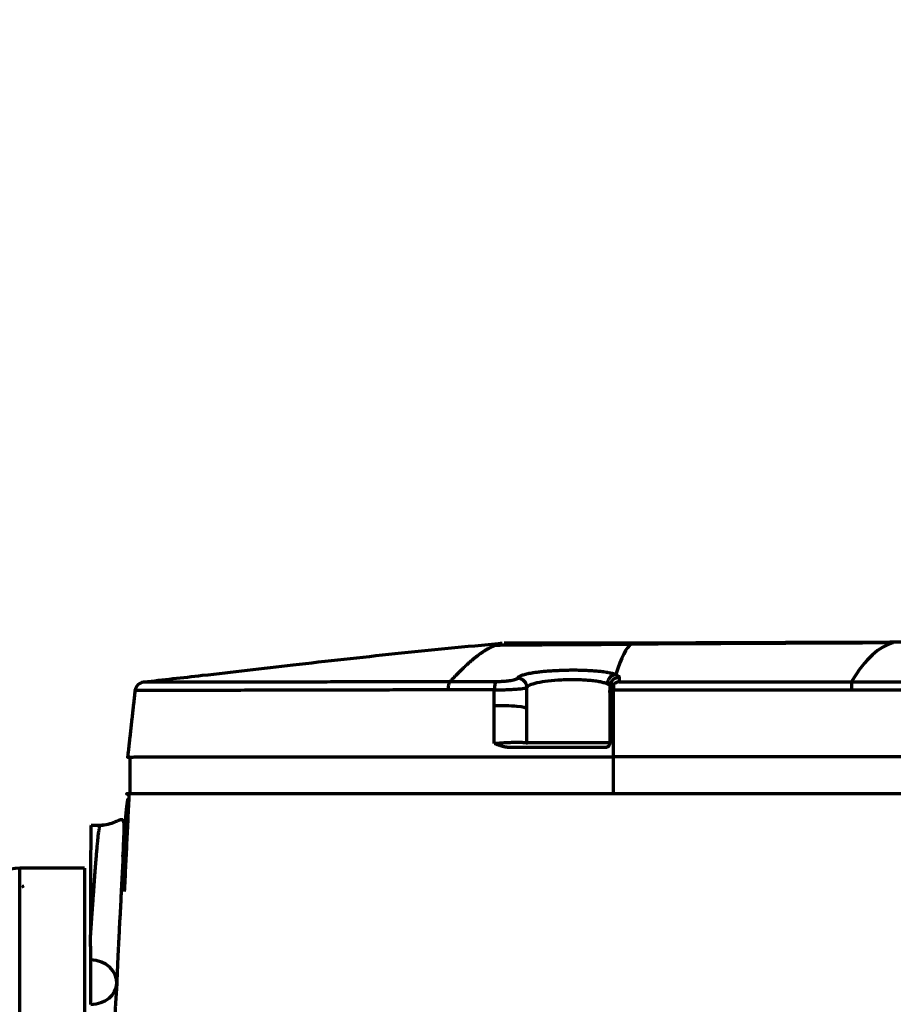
# Model space of a CAD drawing. Header units: millimetres. Extents: x -170 to 6906, y -2212 to 4257.
# Tile 204 of 256: x 5623 to 5717, y -1180 to -1073. Entities that reach past the tile are written whole.
import ezdxf

# ---------------------------------------------------------------- set-up
doc = ezdxf.new("R2010")
doc.units = ezdxf.units.MM
doc.layers.add('1', color=7, linetype='Continuous', true_color=0xffffff)
doc.styles.add('PC_TEXTSTYLE', font='ISOCP.SHX', dxfattribs={"width": 0.707, "bigfont": 'GBCBIG.SHX'})
doc.dimstyles.new('GB_DIMSTYLE', dxfattribs={"dimtxt": 50, "dimasz": 40, "dimexe": 1, "dimexo": 0, "dimgap": 1.5, "dimtad": 1, "dimdec": 1, "dimdsep": 46, "dimtxsty": 'PC_TEXTSTYLE', "dimcen": 0, "dimclrd": 256, "dimclrt": 3, "dimadec": 1, "dimazin": 2, "dimtp": 0.1, "dimtm": 0.1, "dimtfac": 0.71, "dimtdec": 1, "dimtmove": 0, "dimatfit": 3, "dimfxl": 1, "dimtfill": 1, "dimarcsym": 0})

# ---------------------------------------------------------------- blocks, each defined once
blk = doc.blocks.new('*D39')
at = {"lineweight": -2, "transparency": 16777216}
blk.add_line((6407.95, -916.53), (6754.06, -807.3), dxfattribs=at)
at = {"lineweight": 18, "transparency": 16777216}
blk.add_solid([(6752.06, -800.94), (6756.07, -813.65), (6792.21, -795.26)], dxfattribs=at)
at = {"layer": 'Defpoints', "color": 0, "lineweight": 18, "transparency": 16777216}
for p in [(6792.21, -795.26), (5378.62, -1241.39)]:
    blk.add_point(p, dxfattribs=at)
at = {"color": 3, "lineweight": 18, "transparency": 16777216, "insert": (6472.89, -868.24), "char_height": 50, "attachment_point": 5, "rotation": 17.5157, "style": 'PC_TEXTSTYLE', "bg_fill": 3, "box_fill_scale": 1.1, "bg_fill_color": 256, "bg_fill_true_color": 13158600, "bg_fill_transparency": 0}
blk.add_mtext('R1482.3', dxfattribs=at)

msp = doc.modelspace()

# ---------------------------------------------------------------- linework, layer by layer
at = {"lineweight": 18}
msp.add_arc((5189.35, -1242.01), 933.3, 4.89719, 78.16779, dxfattribs=at)
at = {"layer": '1', "color": 0, "linetype": 'Continuous', "lineweight": 70}
for p, q in [((5636.04, -1144.66), (5636, -1144.66)), ((5635.16, -1145.54), (5635.12, -1145.54)), ((5686.52, -1145.76), (5686.51, -1151.22)), ((5686.92, -1152.72), (5686.93, -1145.47)), ((5725.82, -1152.72), (5686.92, -1152.72)), ((5686.92, -1156.72), (5686.92, -1152.72)), ((5686.92, -1156.72), (5686.9, -1156.72)), ((5631.68, -1160.15), (5630.36, -1160.15)), ((5629.64, -1164.78), (5622.64, -1164.78)), ((5629.64, -1164.78), (5629.64, -1166.74)), ((5623.05, -1166.74), (5623.05, -1166.74)), ((5629.64, -1166.74), (5629.64, -1318.78))]:
    msp.add_line(p, q, dxfattribs=at)
msp.add_arc((5623.05, -1174.78), 10, 92.3464, 136.4239, dxfattribs=at)
for centre, major_axis, ratio, start_param, end_param in [((5636.15, -1145.65), (-0.009, -1), 0.99955, 3.259409, 4.610871), ((5674.19, -1145.59), (0, -1), 0.182049, 3.30249, 4.601105), ((5687.54, -1145.12), (0.999, -0.041), 0.987931, 1.613979, 3.141907), ((5686.94, -1145.58), (0, 1), 0.006464, 0.797048, 1.459517), ((5712.69, -1145.58), (0, 1), 0.00647, 0.173553, 1.459517), ((5674.54, -1147.54), (-3, 0), 0.112752, 3.148131, 4.893911), ((5630.36, -1168.15), (0, -8), 0.006497, 3.141663, 5.221351), ((5630.32, -1177.14), (0, 3), 0.006497, 3.788126, 5.668078), ((5630.16, -1177.14), (3, -0.06), 0.817212, 6.247009, 7.813186), ((5630.16, -1177.14), (-2.99, 0.23), 0.795857, 1.689864, 3.176026)]:
    msp.add_ellipse(centre, major_axis=major_axis, ratio=ratio, start_param=start_param, end_param=end_param, dxfattribs=at)
for points, degree, knots in [([(5674.78, -1140.46), (5670.93, -1140.81), (5663.39, -1141.55), (5652.56, -1142.76), (5643.41, -1143.83), (5638.16, -1144.42), (5636.08, -1144.65)], 3, [0, 0, 0, 0, 0.293093, 0.57547, 0.829811, 1, 1, 1, 1]), ([(5669.22, -1144.6), (5669.23, -1144.59), (5669.26, -1144.56), (5669.3, -1144.51), (5669.34, -1144.47), (5669.38, -1144.42), (5669.42, -1144.38), (5669.46, -1144.34), (5669.5, -1144.29), (5669.54, -1144.25), (5669.58, -1144.21), (5669.62, -1144.17), (5669.66, -1144.12), (5669.7, -1144.08), (5669.74, -1144.04), (5669.78, -1144), (5669.82, -1143.96), (5669.86, -1143.92), (5669.9, -1143.88), (5669.94, -1143.83), (5669.98, -1143.79), (5670.02, -1143.75), (5670.06, -1143.71), (5670.1, -1143.67), (5670.14, -1143.64), (5670.17, -1143.6), (5670.21, -1143.56), (5670.25, -1143.52), (5670.29, -1143.48), (5670.33, -1143.44), (5670.37, -1143.4), (5670.4, -1143.37), (5670.44, -1143.33), (5670.48, -1143.29), (5670.52, -1143.25), (5670.56, -1143.22), (5670.59, -1143.18), (5670.63, -1143.15), (5670.67, -1143.11), (5670.71, -1143.07), (5670.74, -1143.04), (5670.78, -1143), (5670.82, -1142.97), (5670.85, -1142.93), (5670.89, -1142.9), (5670.93, -1142.86), (5670.97, -1142.83), (5671, -1142.8), (5671.04, -1142.76), (5671.07, -1142.73), (5671.11, -1142.7), (5671.15, -1142.66), (5671.18, -1142.63), (5671.22, -1142.6), (5671.26, -1142.57), (5671.29, -1142.53), (5671.33, -1142.5), (5671.36, -1142.47), (5671.4, -1142.44), (5671.43, -1142.41), (5671.47, -1142.38), (5671.5, -1142.35), (5671.54, -1142.32), (5671.57, -1142.29), (5671.61, -1142.26), (5671.64, -1142.23), (5671.68, -1142.2), (5671.71, -1142.17), (5671.75, -1142.14), (5671.78, -1142.11), (5671.82, -1142.08), (5671.85, -1142.06), (5671.89, -1142.03), (5671.92, -1142), (5671.95, -1141.97), (5671.99, -1141.95), (5672.02, -1141.92), (5672.05, -1141.89), (5672.09, -1141.87), (5672.12, -1141.84), (5672.16, -1141.81), (5672.19, -1141.79), (5672.22, -1141.76), (5672.25, -1141.74), (5672.29, -1141.71), (5672.32, -1141.69), (5672.35, -1141.66), (5672.39, -1141.64), (5672.42, -1141.62), (5672.45, -1141.59), (5672.48, -1141.57), (5672.52, -1141.54), (5672.55, -1141.52), (5672.58, -1141.5), (5672.61, -1141.48), (5672.64, -1141.45), (5672.68, -1141.43), (5672.71, -1141.41), (5672.74, -1141.39), (5672.77, -1141.37), (5672.8, -1141.35), (5672.83, -1141.33), (5672.86, -1141.3), (5672.9, -1141.28), (5672.93, -1141.26), (5672.96, -1141.24), (5672.99, -1141.22), (5673.02, -1141.2), (5673.05, -1141.19), (5673.08, -1141.17), (5673.11, -1141.15), (5673.14, -1141.13), (5673.17, -1141.11), (5673.2, -1141.09), (5673.23, -1141.08), (5673.26, -1141.06), (5673.29, -1141.04), (5673.32, -1141.02), (5673.35, -1141.01), (5673.38, -1140.99), (5673.41, -1140.97), (5673.44, -1140.96), (5673.47, -1140.94), (5673.5, -1140.93), (5673.53, -1140.91), (5673.56, -1140.9), (5673.58, -1140.88), (5673.61, -1140.87), (5673.64, -1140.85), (5673.67, -1140.84), (5673.7, -1140.82), (5673.73, -1140.81), (5673.76, -1140.8), (5673.78, -1140.78), (5673.81, -1140.77), (5673.84, -1140.76), (5673.87, -1140.74), (5673.9, -1140.73), (5673.92, -1140.72), (5673.95, -1140.71), (5673.98, -1140.7), (5674.01, -1140.69), (5674.03, -1140.67), (5674.06, -1140.66), (5674.09, -1140.65), (5674.12, -1140.64), (5674.14, -1140.63), (5674.16, -1140.63), (5674.17, -1140.62)], 3, [0, 0, 0, 0, 0.006752, 0.013505, 0.020259, 0.027014, 0.033771, 0.040528, 0.047286, 0.054046, 0.060807, 0.067568, 0.074331, 0.081095, 0.08786, 0.094626, 0.101394, 0.108162, 0.114932, 0.121702, 0.128474, 0.135247, 0.142022, 0.148797, 0.155574, 0.162351, 0.16913, 0.17591, 0.182692, 0.189474, 0.196258, 0.203043, 0.209829, 0.216616, 0.223405, 0.230195, 0.236986, 0.243778, 0.250572, 0.257367, 0.264163, 0.27096, 0.277759, 0.284559, 0.29136, 0.298163, 0.304967, 0.311772, 0.318579, 0.325386, 0.332196, 0.339006, 0.345818, 0.352631, 0.359446, 0.366262, 0.373079, 0.379898, 0.386718, 0.393539, 0.400362, 0.407186, 0.414012, 0.420839, 0.427668, 0.434498, 0.441329, 0.448162, 0.454996, 0.461832, 0.468669, 0.475507, 0.482348, 0.489189, 0.496032, 0.502877, 0.509723, 0.51657, 0.523419, 0.53027, 0.537122, 0.543976, 0.550831, 0.557687, 0.564546, 0.571406, 0.578267, 0.58513, 0.591994, 0.59886, 0.605728, 0.612597, 0.619468, 0.62634, 0.633215, 0.64009, 0.646967, 0.653846, 0.660727, 0.667609, 0.674493, 0.681378, 0.688266, 0.695154, 0.702045, 0.708937, 0.715831, 0.722726, 0.729624, 0.736522, 0.743423, 0.750325, 0.757229, 0.764135, 0.771043, 0.777952, 0.784863, 0.791776, 0.79869, 0.805606, 0.812524, 0.819444, 0.826366, 0.833289, 0.840214, 0.847141, 0.85407, 0.861001, 0.867933, 0.874867, 0.881803, 0.888741, 0.895681, 0.902622, 0.909565, 0.916511, 0.923458, 0.930407, 0.937357, 0.94431, 0.951265, 0.958221, 0.96518, 0.97214, 0.979102, 0.986066, 0.993032, 1, 1, 1, 1]), ([(5674.17, -1140.62), (5674.26, -1140.62), (5674.44, -1140.62), (5674.81, -1140.62), (5675.36, -1140.61), (5676.1, -1140.61), (5677.11, -1140.6), (5678.4, -1140.59), (5679.59, -1140.58), (5681.25, -1140.57), (5683.45, -1140.56), (5685.29, -1140.55), (5686.76, -1140.54), (5688.14, -1140.53), (5688.88, -1140.53)], 5, [0, 0, 0, 0, 0, 0, 0.031251, 0.062501, 0.125001, 0.187501, 0.250001, 0.375, 0.5, 0.531377, 0.75, 1, 1, 1, 1, 1, 1]), ([(5717.21, -1140.39), (5714.55, -1140.4), (5709.06, -1140.42), (5703.31, -1140.45), (5697.46, -1140.48), (5691.71, -1140.51), (5688.88, -1140.53)], 5, [0, 0, 0, 0, 0, 0, 0.5, 1, 1, 1, 1, 1, 1]), ([(5791.92, -1140.25), (5783.44, -1140.25), (5766.71, -1140.26), (5741.66, -1140.28), (5725.14, -1140.31), (5716.88, -1140.33)], 3, [0, 0, 0, 0, 0.340099, 0.670039, 1, 1, 1, 1]), ([(5687.18, -1143.83), (5687.17, -1143.83), (5687.17, -1143.82), (5687.15, -1143.82), (5687.13, -1143.81), (5687.11, -1143.8), (5687.08, -1143.8), (5687.05, -1143.79), (5687.02, -1143.77), (5686.98, -1143.76), (5686.93, -1143.75), (5686.88, -1143.74), (5686.83, -1143.72), (5686.77, -1143.71), (5686.67, -1143.68), (5686.54, -1143.66), (5686.38, -1143.62), (5686.21, -1143.6), (5686.06, -1143.57), (5685.91, -1143.55), (5685.75, -1143.53), (5685.52, -1143.5), (5685.19, -1143.47), (5684.78, -1143.44), (5684.29, -1143.41), (5683.8, -1143.38), (5683.35, -1143.37), (5682.97, -1143.36), (5682.59, -1143.36), (5682.21, -1143.36), (5681.77, -1143.37), (5681.43, -1143.38), (5681.16, -1143.39), (5680.94, -1143.4), (5680.67, -1143.41), (5680.38, -1143.43), (5680.07, -1143.44), (5679.78, -1143.47), (5679.49, -1143.49), (5679.21, -1143.52), (5678.93, -1143.55), (5678.67, -1143.58), (5678.42, -1143.61), (5678.19, -1143.65), (5677.96, -1143.69), (5677.75, -1143.72), (5677.56, -1143.76), (5677.4, -1143.8), (5677.27, -1143.84), (5677.15, -1143.87), (5677.04, -1143.9), (5676.95, -1143.94), (5676.87, -1143.97), (5676.8, -1144), (5676.74, -1144.03), (5676.7, -1144.05), (5676.66, -1144.08), (5676.62, -1144.1), (5676.6, -1144.12), (5676.58, -1144.15), (5676.56, -1144.16), (5676.55, -1144.18), (5676.54, -1144.2), (5676.53, -1144.21), (5676.53, -1144.22), (5676.53, -1144.23), (5676.52, -1144.23)], 3, [0, 0, 0, 0, 0.002266, 0.005075, 0.008426, 0.01232, 0.016757, 0.021736, 0.027255, 0.033312, 0.039906, 0.047032, 0.054684, 0.062857, 0.071554, 0.090663, 0.108911, 0.126335, 0.142893, 0.153642, 0.169159, 0.189382, 0.21431, 0.250448, 0.285979, 0.323114, 0.354426, 0.380112, 0.399937, 0.428538, 0.457044, 0.485654, 0.496852, 0.51126, 0.528767, 0.552559, 0.571601, 0.592939, 0.61438, 0.635938, 0.657375, 0.678712, 0.700021, 0.721374, 0.742842, 0.764402, 0.785826, 0.803915, 0.821224, 0.837791, 0.853645, 0.868806, 0.883254, 0.896874, 0.909676, 0.921684, 0.932914, 0.943379, 0.953088, 0.962045, 0.970252, 0.97771, 0.984417, 0.99037, 0.995565, 1, 1, 1, 1]), ([(5687.18, -1143.83), (5687.12, -1143.83), (5687.07, -1143.84), (5686.96, -1143.87), (5686.9, -1143.89), (5686.79, -1143.94), (5686.73, -1143.97), (5686.63, -1144.05), (5686.58, -1144.09), (5686.49, -1144.19), (5686.45, -1144.24), (5686.38, -1144.35), (5686.35, -1144.41), (5686.3, -1144.52), (5686.28, -1144.58), (5686.26, -1144.7), (5686.25, -1144.76), (5686.25, -1144.82)], 3, [0, 0, 0, 0, 0.125, 0.125, 0.25, 0.25, 0.375, 0.375, 0.5, 0.5, 0.625, 0.625, 0.75, 0.75, 0.875, 0.875, 1, 1, 1, 1]), ([(5669.22, -1144.6), (5667.01, -1144.61), (5664.85, -1144.61), (5661.63, -1144.62), (5660.53, -1144.62), (5658.38, -1144.62), (5657.33, -1144.62), (5655.27, -1144.63), (5654.26, -1144.63), (5652.32, -1144.63), (5651.37, -1144.63), (5648.65, -1144.64), (5646.98, -1144.64), (5645.06, -1144.65), (5644.68, -1144.65), (5643.96, -1144.65), (5643.61, -1144.65), (5642.59, -1144.65), (5641.96, -1144.65), (5640.21, -1144.66), (5639.23, -1144.66), (5638.24, -1144.66), (5638.06, -1144.66), (5637.71, -1144.66), (5637.55, -1144.66), (5637.12, -1144.66), (5636.87, -1144.66), (5636.3, -1144.66), (5636.12, -1144.66), (5636.04, -1144.66)], 3, [0, 0, 0, 0, 0.119751, 0.119751, 0.182626, 0.182626, 0.245501, 0.245501, 0.308376, 0.308376, 0.371251, 0.371251, 0.497001, 0.497001, 0.528438, 0.528438, 0.559876, 0.559876, 0.622751, 0.622751, 0.7485, 0.7485, 0.779938, 0.779938, 0.811375, 0.811375, 0.87425, 0.87425, 1, 1, 1, 1]), ([(5676.52, -1144.23), (5676.52, -1144.26), (5676.5, -1144.28), (5676.43, -1144.32), (5676.38, -1144.35), (5676.25, -1144.39), (5676.18, -1144.41), (5676, -1144.45), (5675.9, -1144.47), (5675.68, -1144.5), (5675.56, -1144.52), (5675.3, -1144.55), (5675.16, -1144.56), (5674.88, -1144.58), (5674.74, -1144.59), (5674.45, -1144.6), (5674.3, -1144.6), (5674.16, -1144.6)], 3, [0, 0, 0, 0, 0.125, 0.125, 0.25, 0.25, 0.375, 0.375, 0.5, 0.5, 0.625, 0.625, 0.75, 0.75, 0.875, 0.875, 1, 1, 1, 1]), ([(5677.55, -1145.22), (5677.57, -1145.12), (5677.68, -1145.03), (5678.06, -1144.85), (5678.32, -1144.76), (5679.01, -1144.61), (5679.4, -1144.55), (5680.31, -1144.44), (5680.79, -1144.4), (5681.56, -1144.37), (5681.82, -1144.36), (5682.07, -1144.36)], 3, [0, 0, 0, 0, 0.222263, 0.222263, 0.444525, 0.444525, 0.666788, 0.666788, 0.88905, 0.88905, 1, 1, 1, 1]), ([(5682.07, -1144.36), (5682.07, -1144.36), (5682.07, -1144.36), (5682.33, -1144.35), (5682.59, -1144.35), (5683.1, -1144.36), (5683.35, -1144.37), (5683.83, -1144.39), (5684.06, -1144.41), (5684.51, -1144.45), (5684.72, -1144.47), (5685.12, -1144.52), (5685.3, -1144.55), (5685.63, -1144.62), (5685.78, -1144.66), (5686.04, -1144.73), (5686.16, -1144.78), (5686.25, -1144.82)], 3, [0, 0, 0, 0, 0.000233, 0.000233, 0.143057, 0.143057, 0.285881, 0.285881, 0.428705, 0.428705, 0.571529, 0.571529, 0.714352, 0.714352, 0.857176, 0.857176, 1, 1, 1, 1]), ([(5686.56, -1145.47), (5686.57, -1145.41), (5686.6, -1145.35), (5686.63, -1145.27), (5686.65, -1145.24), (5686.68, -1145.19), (5686.69, -1145.16), (5686.73, -1145.11), (5686.74, -1145.09), (5686.78, -1145.04), (5686.8, -1145.02), (5686.85, -1144.96), (5686.89, -1144.92), (5686.93, -1144.89)], 3, [0, 0, 0, 0, 0.25, 0.25, 0.375, 0.375, 0.5, 0.5, 0.625, 0.625, 0.75, 0.75, 1, 1, 1, 1]), ([(5687.52, -1144.6), (5687.52, -1144.6), (5687.51, -1144.6), (5687.49, -1144.6), (5687.48, -1144.61), (5687.46, -1144.61), (5687.44, -1144.61), (5687.42, -1144.62), (5687.4, -1144.62), (5687.39, -1144.63), (5687.37, -1144.64), (5687.35, -1144.64), (5687.33, -1144.65), (5687.31, -1144.66), (5687.28, -1144.67), (5687.26, -1144.67), (5687.24, -1144.68), (5687.22, -1144.7), (5687.19, -1144.71), (5687.16, -1144.72), (5687.13, -1144.74), (5687.1, -1144.76), (5687.08, -1144.77), (5687.05, -1144.79), (5687.03, -1144.81), (5687, -1144.83), (5686.98, -1144.85), (5686.95, -1144.87), (5686.94, -1144.88), (5686.93, -1144.89)], 3, [0, 0, 0, 0, 0.025649, 0.052039, 0.079173, 0.107056, 0.135691, 0.165081, 0.195229, 0.226138, 0.257812, 0.290252, 0.32346, 0.357439, 0.392189, 0.427713, 0.46401, 0.50108, 0.550295, 0.598771, 0.646498, 0.693463, 0.739654, 0.785062, 0.829675, 0.873484, 0.91648, 0.958655, 1, 1, 1, 1]), ([(5669, -1145.48), (5668.23, -1145.48), (5667.4, -1145.48), (5665.65, -1145.49), (5664.72, -1145.49), (5662.8, -1145.49), (5661.8, -1145.5), (5659.74, -1145.5), (5658.68, -1145.5), (5656.52, -1145.51), (5655.43, -1145.51), (5653.22, -1145.51), (5652.12, -1145.52), (5650.47, -1145.52), (5649.37, -1145.52), (5648.29, -1145.52), (5647.23, -1145.52), (5646.7, -1145.53), (5645.92, -1145.53), (5645.54, -1145.53), (5645.09, -1145.53), (5644.87, -1145.53), (5644.76, -1145.53), (5644.71, -1145.53), (5644.68, -1145.53), (5644.66, -1145.53), (5644.66, -1145.53), (5644.65, -1145.53), (5644.65, -1145.53), (5644.65, -1145.53), (5644.65, -1145.53), (5644.65, -1145.53), (5643.74, -1145.53), (5642.91, -1145.53), (5641.4, -1145.54), (5640.72, -1145.54), (5639.5, -1145.54), (5638.95, -1145.54), (5638.23, -1145.54), (5638.01, -1145.54), (5637.59, -1145.54), (5637.4, -1145.54), (5636.85, -1145.55), (5636.55, -1145.55), (5636.04, -1145.55), (5635.84, -1145.55), (5635.6, -1145.55), (5635.53, -1145.55), (5635.41, -1145.55), (5635.32, -1145.55), (5635.21, -1145.54), (5635.17, -1145.54), (5635.16, -1145.54)], 3, [0, 0, 0, 0, 0.0625, 0.0625, 0.125, 0.125, 0.1875, 0.1875, 0.25, 0.25, 0.3125, 0.3125, 0.375, 0.375, 0.40625, 0.4375, 0.4375, 0.46875, 0.46875, 0.484375, 0.492188, 0.496094, 0.498047, 0.499023, 0.499512, 0.499756, 0.499878, 0.499939, 0.499969, 0.499985, 0.499985, 0.5, 0.5, 0.5625, 0.5625, 0.625, 0.625, 0.6875, 0.6875, 0.71875, 0.71875, 0.75, 0.75, 0.8125, 0.8125, 0.875, 0.875, 0.90625, 0.90625, 0.9375, 0.96875, 1, 1, 1, 1]), ([(5674.01, -1145.48), (5674.22, -1145.48), (5674.44, -1145.47), (5674.87, -1145.46), (5675.09, -1145.46), (5675.51, -1145.44), (5675.71, -1145.43), (5676.1, -1145.41), (5676.28, -1145.4), (5676.61, -1145.38), (5676.76, -1145.36), (5677.03, -1145.34), (5677.14, -1145.32), (5677.33, -1145.29), (5677.4, -1145.28), (5677.51, -1145.25), (5677.54, -1145.24), (5677.55, -1145.22)], 3, [0, 0, 0, 0, 0.125, 0.125, 0.25, 0.25, 0.375, 0.375, 0.5, 0.5, 0.625, 0.625, 0.75, 0.75, 0.875, 0.875, 1, 1, 1, 1]), ([(5674, -1151.28), (5674.1, -1151.27), (5674.19, -1151.26), (5674.39, -1151.24), (5674.5, -1151.23), (5674.7, -1151.21), (5674.81, -1151.21), (5675.02, -1151.19), (5675.13, -1151.19), (5675.34, -1151.17), (5675.45, -1151.17), (5675.67, -1151.16), (5675.77, -1151.16), (5675.98, -1151.15), (5676.08, -1151.15), (5676.27, -1151.15), (5676.37, -1151.15), (5676.55, -1151.15), (5676.63, -1151.15), (5676.79, -1151.15), (5676.87, -1151.15), (5677, -1151.15), (5677.07, -1151.16), (5677.18, -1151.16), (5677.23, -1151.16), (5677.32, -1151.17), (5677.36, -1151.17), (5677.43, -1151.18), (5677.46, -1151.18), (5677.5, -1151.19), (5677.51, -1151.19), (5677.54, -1151.2), (5677.54, -1151.2), (5677.54, -1151.2)], 3, [0, 0, 0, 0, 0.0625, 0.0625, 0.125, 0.125, 0.1875, 0.1875, 0.25, 0.25, 0.3125, 0.3125, 0.375, 0.375, 0.4375, 0.4375, 0.5, 0.5, 0.5625, 0.5625, 0.625, 0.625, 0.6875, 0.6875, 0.75, 0.75, 0.8125, 0.8125, 0.875, 0.875, 0.9375, 0.9375, 1, 1, 1, 1]), ([(5675.72, -1151.72), (5675.71, -1151.72), (5675.69, -1151.72), (5675.67, -1151.72), (5675.65, -1151.72), (5675.63, -1151.72), (5675.6, -1151.72), (5675.58, -1151.72), (5675.56, -1151.72), (5675.53, -1151.72), (5675.51, -1151.71), (5675.49, -1151.71), (5675.46, -1151.71), (5675.44, -1151.71), (5675.42, -1151.7), (5675.39, -1151.7), (5675.37, -1151.7), (5675.34, -1151.69), (5675.32, -1151.69), (5675.29, -1151.68), (5675.27, -1151.68), (5675.24, -1151.68), (5675.22, -1151.67), (5675.19, -1151.67), (5675.16, -1151.66), (5675.14, -1151.66), (5675.11, -1151.65), (5675.09, -1151.64), (5675.06, -1151.64), (5675.03, -1151.63), (5675, -1151.62), (5674.98, -1151.62), (5674.95, -1151.61), (5674.92, -1151.6), (5674.9, -1151.6), (5674.87, -1151.59), (5674.82, -1151.57), (5674.75, -1151.55), (5674.66, -1151.53), (5674.57, -1151.49), (5674.47, -1151.46), (5674.36, -1151.42), (5674.25, -1151.37), (5674.13, -1151.33), (5674.05, -1151.29), (5674, -1151.28)], 3, [0, 0, 0, 0, 0.012375, 0.024851, 0.037428, 0.050108, 0.062891, 0.07578, 0.088774, 0.101876, 0.115086, 0.128405, 0.141834, 0.155374, 0.169027, 0.182792, 0.196671, 0.210665, 0.224775, 0.239001, 0.253345, 0.267806, 0.282386, 0.297086, 0.311906, 0.326846, 0.341909, 0.357093, 0.372401, 0.387831, 0.403386, 0.419066, 0.434871, 0.450802, 0.466859, 0.483043, 0.499354, 0.54825, 0.601054, 0.65777, 0.7184, 0.782942, 0.851393, 0.923748, 1, 1, 1, 1]), ([(5682.07, -1151.23), (5682.06, -1151.23), (5682.04, -1151.23), (5682, -1151.23), (5681.97, -1151.23), (5681.93, -1151.23), (5681.9, -1151.23), (5681.86, -1151.23), (5681.83, -1151.23), (5681.8, -1151.23), (5681.76, -1151.23), (5681.73, -1151.23), (5681.69, -1151.23), (5681.66, -1151.23), (5681.62, -1151.23), (5681.59, -1151.23), (5681.55, -1151.23), (5681.52, -1151.23), (5681.49, -1151.23), (5681.45, -1151.23), (5681.42, -1151.23), (5681.38, -1151.23), (5681.35, -1151.23), (5681.32, -1151.23), (5681.28, -1151.23), (5681.25, -1151.23), (5681.21, -1151.23), (5681.18, -1151.23), (5681.15, -1151.23), (5681.11, -1151.23), (5681.08, -1151.23), (5681.04, -1151.23), (5681.01, -1151.23), (5680.98, -1151.23), (5680.94, -1151.23), (5680.91, -1151.23), (5680.88, -1151.23), (5680.84, -1151.23), (5680.81, -1151.23), (5680.78, -1151.23), (5680.74, -1151.23), (5680.71, -1151.23), (5680.68, -1151.23), (5680.65, -1151.23), (5680.61, -1151.23), (5680.58, -1151.23), (5680.55, -1151.23), (5680.51, -1151.23), (5680.48, -1151.23), (5680.45, -1151.23), (5680.42, -1151.23), (5680.38, -1151.23), (5680.25, -1151.23), (5680.02, -1151.23), (5679.71, -1151.23), (5679.42, -1151.23), (5679.14, -1151.23), (5678.89, -1151.23), (5678.68, -1151.23), (5678.49, -1151.23), (5678.31, -1151.23), (5678.16, -1151.23), (5678.02, -1151.23), (5677.92, -1151.23), (5677.85, -1151.23), (5677.8, -1151.23), (5677.76, -1151.23), (5677.72, -1151.23), (5677.69, -1151.23), (5677.66, -1151.23), (5677.63, -1151.23), (5677.62, -1151.23), (5677.6, -1151.23), (5677.59, -1151.23), (5677.58, -1151.23), (5677.57, -1151.23), (5677.57, -1151.23), (5677.57, -1151.23), (5677.56, -1151.23), (5677.56, -1151.23), (5677.56, -1151.23), (5677.56, -1151.22), (5677.56, -1151.22), (5677.56, -1151.22), (5677.55, -1151.22), (5677.55, -1151.22), (5677.55, -1151.22), (5677.55, -1151.22), (5677.55, -1151.22), (5677.55, -1151.22), (5677.55, -1151.22), (5677.55, -1151.22), (5677.55, -1151.22), (5677.55, -1151.22), (5677.55, -1151.22), (5677.55, -1151.22), (5677.55, -1151.22), (5677.54, -1151.22), (5677.54, -1151.23), (5677.54, -1151.23), (5677.54, -1151.23), (5677.54, -1151.23), (5677.54, -1151.23), (5677.54, -1151.24), (5677.55, -1151.24), (5677.55, -1151.24), (5677.55, -1151.24), (5677.55, -1151.24), (5677.55, -1151.24), (5677.55, -1151.24), (5677.55, -1151.24), (5677.55, -1151.24), (5677.55, -1151.24), (5677.56, -1151.23), (5677.56, -1151.23), (5677.56, -1151.23), (5677.56, -1151.23), (5677.57, -1151.23), (5677.57, -1151.22), (5677.57, -1151.22), (5677.57, -1151.22), (5677.58, -1151.22)], 3, [0, 0, 0, 0, 0.004803, 0.009601, 0.014392, 0.019179, 0.02396, 0.028736, 0.033508, 0.038275, 0.043039, 0.047798, 0.052554, 0.057307, 0.062056, 0.066803, 0.071547, 0.076289, 0.081029, 0.085768, 0.090504, 0.09524, 0.099975, 0.104709, 0.109443, 0.114176, 0.11891, 0.123645, 0.12838, 0.133116, 0.137853, 0.142592, 0.147332, 0.152075, 0.15682, 0.161568, 0.166318, 0.171072, 0.175829, 0.18059, 0.185355, 0.190124, 0.194897, 0.199676, 0.204459, 0.209248, 0.214042, 0.218842, 0.223648, 0.22846, 0.23328, 0.238106, 0.242939, 0.29205, 0.340622, 0.388943, 0.437311, 0.486026, 0.526942, 0.567461, 0.607756, 0.648003, 0.688377, 0.729053, 0.746909, 0.764743, 0.782568, 0.8004, 0.818253, 0.836141, 0.854079, 0.865154, 0.876173, 0.887139, 0.898055, 0.908924, 0.911894, 0.91482, 0.917702, 0.920539, 0.923332, 0.92608, 0.928784, 0.931444, 0.93406, 0.936631, 0.939158, 0.941641, 0.944079, 0.946473, 0.948822, 0.951126, 0.953385, 0.955598, 0.957767, 0.959891, 0.961971, 0.964007, 0.966001, 0.967953, 0.969863, 0.971732, 0.973558, 0.975341, 0.97708, 0.978776, 0.980429, 0.98204, 0.983611, 0.985147, 0.986653, 0.988136, 0.989599, 0.991039, 0.992453, 0.993833, 0.995172, 0.996462, 0.997698, 0.998877, 1, 1, 1, 1]), ([(5686.54, -1151.23), (5686.54, -1151.23), (5686.54, -1151.23), (5686.54, -1151.23), (5686.54, -1151.23), (5686.54, -1151.23), (5686.54, -1151.23), (5686.54, -1151.23), (5686.54, -1151.23), (5686.54, -1151.24), (5686.54, -1151.24), (5686.54, -1151.24), (5686.54, -1151.24), (5686.54, -1151.24), (5686.54, -1151.24), (5686.53, -1151.24), (5686.53, -1151.24), (5686.52, -1151.24), (5686.51, -1151.24), (5686.49, -1151.23), (5686.47, -1151.23), (5686.44, -1151.22), (5686.43, -1151.22), (5686.39, -1151.22), (5686.38, -1151.22), (5686.31, -1151.21), (5686.27, -1151.21), (5686.16, -1151.21), (5686.1, -1151.21), (5685.96, -1151.21), (5685.89, -1151.21), (5685.73, -1151.22), (5685.64, -1151.22), (5685.5, -1151.22), (5685.45, -1151.23), (5685.38, -1151.23), (5685.34, -1151.23), (5685.29, -1151.23), (5685.27, -1151.23), (5685.26, -1151.23), (5685.25, -1151.23), (5685.14, -1151.23), (5685.03, -1151.23), (5684.8, -1151.22), (5684.68, -1151.22), (5684.44, -1151.21), (5684.32, -1151.21), (5684.06, -1151.21), (5683.93, -1151.21), (5683.67, -1151.21), (5683.53, -1151.21), (5683.26, -1151.21), (5683.12, -1151.21), (5682.83, -1151.22), (5682.68, -1151.22), (5682.38, -1151.23), (5682.23, -1151.23), (5682.07, -1151.23)], 3, [0, 0, 0, 0, 0.003906, 0.003906, 0.007812, 0.007812, 0.015625, 0.015625, 0.019531, 0.019531, 0.023437, 0.023437, 0.03125, 0.03125, 0.046875, 0.046875, 0.0625, 0.0625, 0.09375, 0.09375, 0.125, 0.125, 0.15625, 0.15625, 0.1875, 0.1875, 0.25, 0.25, 0.3125, 0.3125, 0.375, 0.375, 0.4375, 0.4375, 0.46875, 0.46875, 0.484375, 0.492188, 0.496094, 0.496094, 0.5, 0.5, 0.5625, 0.5625, 0.625, 0.625, 0.6875, 0.6875, 0.75, 0.75, 0.8125, 0.8125, 0.875, 0.875, 0.9375, 0.9375, 1, 1, 1, 1]), ([(5686.51, -1151.22), (5686.51, -1151.26), (5686.51, -1151.29), (5686.5, -1151.34), (5686.5, -1151.35), (5686.49, -1151.38), (5686.48, -1151.4), (5686.46, -1151.44), (5686.45, -1151.47), (5686.42, -1151.51), (5686.41, -1151.53), (5686.39, -1151.55), (5686.38, -1151.56), (5686.35, -1151.6), (5686.32, -1151.62), (5686.28, -1151.65), (5686.27, -1151.65), (5686.24, -1151.67), (5686.21, -1151.68), (5686.18, -1151.7), (5686.15, -1151.71), (5686.13, -1151.71), (5686.08, -1151.72), (5686.05, -1151.72), (5686.01, -1151.72)], 3, [0, 0, 0, 0, 0.125, 0.125, 0.1875, 0.1875, 0.25, 0.25, 0.375, 0.375, 0.4375, 0.4375, 0.5, 0.5, 0.625, 0.625, 0.6875, 0.6875, 0.75, 0.8125, 0.8125, 0.875, 0.875, 1, 1, 1, 1]), ([(5686.01, -1151.72), (5685.77, -1151.72), (5684.99, -1151.72), (5683.12, -1151.72), (5680.49, -1151.72), (5677.85, -1151.72), (5676.29, -1151.72), (5675.72, -1151.72)], 3, [0, 0, 0, 0, 0.06794, 0.219465, 0.522514, 0.825564, 1, 1, 1, 1]), ([(5634.32, -1152.75), (5634.31, -1152.75), (5634.32, -1152.75), (5634.34, -1152.75), (5634.35, -1152.75), (5634.37, -1152.75), (5634.39, -1152.75), (5634.43, -1152.75), (5634.45, -1152.75), (5634.5, -1152.75), (5634.53, -1152.75), (5634.59, -1152.75), (5634.61, -1152.75), (5634.64, -1152.75), (5634.67, -1152.75), (5634.71, -1152.75), (5634.73, -1152.75), (5634.78, -1152.75), (5634.81, -1152.75), (5634.86, -1152.75), (5634.89, -1152.75), (5634.95, -1152.75), (5634.98, -1152.75), (5635.08, -1152.74), (5635.15, -1152.74), (5635.27, -1152.74), (5635.31, -1152.74), (5635.39, -1152.74), (5635.43, -1152.74), (5635.57, -1152.74), (5635.75, -1152.74), (5635.97, -1152.74), (5636.11, -1152.74), (5636.13, -1152.74), (5636.19, -1152.74), (5636.22, -1152.74), (5636.31, -1152.74), (5636.37, -1152.74), (5636.55, -1152.74), (5636.68, -1152.74), (5636.95, -1152.74), (5637.09, -1152.74), (5637.38, -1152.74), (5637.69, -1152.74), (5638.01, -1152.74), (5638.51, -1152.74), (5638.87, -1152.74), (5639.34, -1152.74), (5639.43, -1152.74), (5639.63, -1152.74), (5639.73, -1152.74), (5640.03, -1152.74), (5640.23, -1152.74), (5640.55, -1152.74), (5640.66, -1152.74), (5640.87, -1152.74), (5640.98, -1152.74), (5641.31, -1152.74), (5641.54, -1152.74), (5641.89, -1152.73), (5642.07, -1152.73), (5642.25, -1152.73), (5642.37, -1152.73), (5642.43, -1152.73), (5642.73, -1152.73), (5642.98, -1152.73), (5643.74, -1152.73), (5644.26, -1152.73), (5645.34, -1152.73), (5645.9, -1152.73), (5646.76, -1152.73), (5647.05, -1152.73), (5647.64, -1152.73), (5647.94, -1152.73), (5648.84, -1152.73), (5649.47, -1152.73), (5650.26, -1152.73), (5650.42, -1152.73), (5650.75, -1152.73), (5650.91, -1152.73), (5651.4, -1152.73), (5651.73, -1152.73), (5652.23, -1152.73), (5652.4, -1152.73), (5652.74, -1152.73), (5652.91, -1152.73), (5653.42, -1152.73), (5653.76, -1152.73), (5654.8, -1152.73), (5655.51, -1152.73), (5656.93, -1152.73), (5657.65, -1152.73), (5658.56, -1152.73), (5658.75, -1152.73), (5659.11, -1152.73), (5659.3, -1152.73), (5659.85, -1152.73), (5660.22, -1152.73), (5661.35, -1152.73), (5662.1, -1152.72), (5663.63, -1152.72), (5664.41, -1152.72), (5665.38, -1152.72), (5665.58, -1152.72), (5665.97, -1152.72), (5666.17, -1152.72), (5666.76, -1152.72), (5667.15, -1152.72), (5667.94, -1152.72), (5668.33, -1152.72), (5669.12, -1152.72), (5669.52, -1152.72), (5670.71, -1152.73), (5671.51, -1152.73), (5673.11, -1152.73), (5673.91, -1152.73), (5675.51, -1152.72), (5676.32, -1152.72), (5677.94, -1152.72), (5678.75, -1152.72), (5680.37, -1152.72), (5681.19, -1152.72), (5682.41, -1152.72), (5682.82, -1152.72), (5683.64, -1152.72), (5684.05, -1152.72), (5684.66, -1152.72), (5684.87, -1152.72), (5685.28, -1152.72), (5685.48, -1152.72), (5685.79, -1152.72), (5685.89, -1152.72), (5686.1, -1152.72), (5686.2, -1152.72), (5686.41, -1152.72), (5686.51, -1152.72), (5686.72, -1152.72), (5686.82, -1152.72), (5686.92, -1152.72)], 3, [0, 0, 0, 0, 0.028868, 0.028868, 0.044042, 0.044042, 0.059216, 0.059216, 0.07439, 0.07439, 0.089563, 0.089563, 0.09715, 0.09715, 0.104737, 0.104737, 0.112324, 0.112324, 0.119911, 0.119911, 0.127498, 0.127498, 0.135085, 0.135085, 0.150259, 0.150259, 0.157846, 0.157846, 0.165433, 0.165433, 0.180607, 0.195781, 0.195781, 0.199575, 0.199575, 0.203368, 0.203368, 0.210955, 0.210955, 0.226129, 0.226129, 0.241303, 0.241303, 0.256477, 0.271651, 0.271651, 0.301999, 0.301999, 0.309586, 0.309586, 0.317173, 0.317173, 0.332347, 0.332347, 0.339934, 0.339934, 0.347521, 0.347521, 0.362694, 0.362694, 0.370281, 0.374075, 0.374075, 0.377868, 0.377868, 0.393042, 0.393042, 0.42339, 0.42339, 0.453738, 0.453738, 0.468912, 0.468912, 0.484086, 0.484086, 0.514434, 0.514434, 0.522021, 0.522021, 0.529608, 0.529608, 0.544782, 0.544782, 0.552369, 0.552369, 0.559956, 0.559956, 0.57513, 0.57513, 0.605478, 0.605478, 0.635825, 0.635825, 0.643412, 0.643412, 0.650999, 0.650999, 0.666173, 0.666173, 0.696521, 0.696521, 0.726869, 0.726869, 0.734456, 0.734456, 0.742043, 0.742043, 0.757217, 0.757217, 0.772391, 0.772391, 0.787565, 0.787565, 0.817913, 0.817913, 0.848261, 0.848261, 0.878608, 0.878608, 0.908956, 0.908956, 0.939304, 0.939304, 0.954478, 0.954478, 0.969652, 0.969652, 0.977239, 0.977239, 0.984826, 0.984826, 0.98862, 0.98862, 0.992413, 0.992413, 0.996207, 0.996207, 1, 1, 1, 1]), ([(5634.57, -1152.76), (5634.57, -1152.76), (5634.56, -1152.76), (5634.56, -1152.76), (5634.56, -1152.76), (5634.56, -1152.76), (5634.56, -1152.76), (5634.55, -1152.76), (5634.54, -1152.76), (5634.53, -1152.76), (5634.5, -1152.77), (5634.48, -1152.76), (5634.46, -1152.76), (5634.45, -1152.76), (5634.44, -1152.76), (5634.43, -1152.76), (5634.41, -1152.76), (5634.39, -1152.75), (5634.38, -1152.75), (5634.37, -1152.75)], 3, [0, 0, 0, 0, 0.029437, 0.029437, 0.06449, 0.06449, 0.099543, 0.099543, 0.169649, 0.309862, 0.309862, 0.590287, 0.590287, 0.660393, 0.660393, 0.730499, 0.870712, 0.870712, 1, 1, 1, 1]), ([(5682.57, -1156.72), (5682.38, -1156.72), (5681.37, -1156.72), (5679.55, -1156.72), (5676.31, -1156.72), (5672.28, -1156.72), (5665.95, -1156.72), (5658.31, -1156.73), (5651.39, -1156.73), (5646.53, -1156.73), (5643.28, -1156.73), (5640.48, -1156.74), (5638.17, -1156.74), (5636.38, -1156.74), (5635.13, -1156.74), (5634.41, -1156.75), (5634.16, -1156.75), (5634.19, -1156.75), (5634.32, -1156.76), (5634.43, -1156.76), (5634.47, -1156.76), (5634.47, -1156.76), (5634.47, -1156.76)], 3, [0, 0, 0, 0, 0.005893, 0.031155, 0.056418, 0.106944, 0.157469, 0.258521, 0.359572, 0.410097, 0.460623, 0.511149, 0.561674, 0.6122, 0.662725, 0.713251, 0.763777, 0.814302, 0.864828, 0.915353, 0.965879, 1, 1, 1, 1]), ([(5686.9, -1156.72), (5686.49, -1156.72), (5685.67, -1156.72), (5684.23, -1156.72), (5683.19, -1156.72), (5682.57, -1156.72)], 3, [0, 0, 0, 0, 0.282994, 0.566005, 1, 1, 1, 1]), ([(5725.8, -1156.72), (5722.56, -1156.72), (5716.06, -1156.72), (5706.27, -1156.72), (5696.53, -1156.72), (5690.11, -1156.72), (5686.92, -1156.72)], 3, [0, 0, 0, 0, 0.250163, 0.500326, 0.75049, 1, 1, 1, 1]), ([(5634.13, -1163.19), (5634.13, -1163.19), (5634.13, -1163.17), (5634.14, -1163.13), (5634.14, -1163.08), (5634.14, -1163.04), (5634.14, -1162.99), (5634.15, -1162.95), (5634.15, -1162.9), (5634.15, -1162.86), (5634.15, -1162.81), (5634.15, -1162.77), (5634.16, -1162.72), (5634.16, -1162.68), (5634.16, -1162.63), (5634.16, -1162.59), (5634.17, -1162.54), (5634.17, -1162.5), (5634.17, -1162.45), (5634.17, -1162.41), (5634.18, -1162.36), (5634.18, -1162.32), (5634.18, -1162.28), (5634.18, -1162.23), (5634.2, -1161.94), (5634.22, -1161.43), (5634.26, -1160.73), (5634.29, -1160.09), (5634.32, -1159.51), (5634.34, -1158.99), (5634.36, -1158.61), (5634.37, -1158.33), (5634.37, -1158.13), (5634.38, -1157.95), (5634.38, -1157.79), (5634.38, -1157.66), (5634.38, -1157.55), (5634.37, -1157.46), (5634.37, -1157.39), (5634.36, -1157.34), (5634.35, -1157.32), (5634.34, -1157.32), (5634.32, -1157.35), (5634.3, -1157.44), (5634.27, -1157.59), (5634.24, -1157.8), (5634.21, -1158.05), (5634.17, -1158.37), (5634.14, -1158.69), (5634.11, -1158.99), (5634.09, -1159.27), (5634.07, -1159.56), (5634.04, -1159.87), (5634.02, -1160.2), (5634, -1160.55), (5633.97, -1160.92), (5633.95, -1161.3), (5633.92, -1161.7), (5633.9, -1162.12), (5633.87, -1162.67), (5633.83, -1163.36), (5633.79, -1164.2), (5633.74, -1165.06), (5633.7, -1165.94), (5633.65, -1166.85), (5633.6, -1167.76), (5633.56, -1168.68), (5633.51, -1169.59), (5633.46, -1170.49), (5633.41, -1171.38), (5633.37, -1172.25), (5633.34, -1172.85), (5633.32, -1173.19), (5633.32, -1173.28), (5633.31, -1173.37), (5633.31, -1173.45), (5633.3, -1173.54), (5633.3, -1173.63), (5633.29, -1173.71), (5633.29, -1173.8), (5633.29, -1173.88), (5633.28, -1173.96), (5633.28, -1174.05), (5633.27, -1174.13), (5633.27, -1174.21), (5633.27, -1174.29), (5633.26, -1174.37), (5633.26, -1174.45), (5633.25, -1174.53), (5633.25, -1174.61), (5633.25, -1174.69), (5633.24, -1174.77), (5633.24, -1174.84), (5633.24, -1174.92), (5633.23, -1174.99), (5633.23, -1175.07), (5633.23, -1175.14), (5633.22, -1175.22), (5633.22, -1175.29), (5633.22, -1175.37), (5633.22, -1175.44), (5633.21, -1175.51), (5633.21, -1175.58), (5633.21, -1175.65), (5633.2, -1175.72), (5633.2, -1175.79), (5633.2, -1175.86), (5633.2, -1175.93), (5633.19, -1176), (5633.19, -1176.06), (5633.19, -1176.13), (5633.19, -1176.2), (5633.18, -1176.26), (5633.18, -1176.33), (5633.18, -1176.39), (5633.18, -1176.45), (5633.18, -1176.52), (5633.17, -1176.58), (5633.17, -1176.64), (5633.17, -1176.7), (5633.17, -1176.76), (5633.17, -1176.82), (5633.17, -1176.88), (5633.16, -1176.94), (5633.16, -1177), (5633.16, -1177.06), (5633.16, -1177.12), (5633.16, -1177.17), (5633.16, -1177.23), (5633.16, -1177.27), (5633.16, -1177.28)], 3, [0, 0, 0, 0, 0.000495, 0.001804, 0.003113, 0.004424, 0.005736, 0.007049, 0.008364, 0.00968, 0.010997, 0.012316, 0.013636, 0.014958, 0.016281, 0.017605, 0.018932, 0.020259, 0.021589, 0.022919, 0.024252, 0.025586, 0.026922, 0.02826, 0.029599, 0.053228, 0.076429, 0.099359, 0.122183, 0.145068, 0.168179, 0.180833, 0.193396, 0.205895, 0.218357, 0.230808, 0.243277, 0.255789, 0.268373, 0.281054, 0.29386, 0.306814, 0.327178, 0.34718, 0.366922, 0.386512, 0.406058, 0.42567, 0.445454, 0.458048, 0.470556, 0.483008, 0.495431, 0.507853, 0.520302, 0.532806, 0.545393, 0.55809, 0.570923, 0.583916, 0.607404, 0.630538, 0.653473, 0.676368, 0.699383, 0.722678, 0.745885, 0.768849, 0.791727, 0.814677, 0.83786, 0.861431, 0.863908, 0.866379, 0.868843, 0.871301, 0.873754, 0.8762, 0.878641, 0.881077, 0.883507, 0.885933, 0.888353, 0.890769, 0.89318, 0.895587, 0.897989, 0.900388, 0.902783, 0.905174, 0.907561, 0.909946, 0.912327, 0.914706, 0.917081, 0.919455, 0.921825, 0.924194, 0.926561, 0.928926, 0.931289, 0.933651, 0.936012, 0.938372, 0.940731, 0.94309, 0.945448, 0.947805, 0.950163, 0.952521, 0.954879, 0.957238, 0.959597, 0.961957, 0.964319, 0.966681, 0.969046, 0.971412, 0.973779, 0.976149, 0.978521, 0.980895, 0.983272, 0.985652, 0.988035, 0.990421, 0.99281, 0.995203, 0.9976, 1, 1, 1, 1]), ([(5633.82, -1163.53), (5633.85, -1163.03), (5633.9, -1161.99), (5633.96, -1160.73), (5633.96, -1159.86), (5633.83, -1159.51), (5633.52, -1159.54), (5632.98, -1159.79), (5632.23, -1160.07), (5631.64, -1160.13), (5631.33, -1160.15)], 3, [0, 0, 0, 0, 0.132066, 0.304575, 0.457352, 0.591964, 0.710293, 0.815696, 0.911653, 1, 1, 1, 1]), ([(5630.32, -1172.04), (5630.32, -1172.03), (5630.32, -1172.01), (5630.32, -1171.97), (5630.33, -1171.93), (5630.33, -1171.88), (5630.33, -1171.84), (5630.33, -1171.8), (5630.34, -1171.75), (5630.34, -1171.7), (5630.34, -1171.65), (5630.35, -1171.6), (5630.35, -1171.55), (5630.36, -1171.5), (5630.36, -1171.44), (5630.36, -1171.38), (5630.37, -1171.33), (5630.37, -1171.27), (5630.38, -1171.2), (5630.38, -1171.14), (5630.39, -1171.08), (5630.39, -1171.01), (5630.4, -1170.94), (5630.4, -1170.87), (5630.41, -1170.8), (5630.41, -1170.73), (5630.42, -1170.65), (5630.42, -1170.58), (5630.43, -1170.5), (5630.43, -1170.42), (5630.44, -1170.34), (5630.44, -1170.26), (5630.45, -1170.17), (5630.46, -1170.09), (5630.46, -1170), (5630.47, -1169.91), (5630.48, -1169.82), (5630.48, -1169.73), (5630.49, -1169.63), (5630.5, -1169.54), (5630.5, -1169.44), (5630.51, -1169.34), (5630.52, -1169.24), (5630.52, -1169.14), (5630.53, -1169.03), (5630.54, -1168.93), (5630.55, -1168.82), (5630.55, -1168.71), (5630.56, -1168.6), (5630.57, -1168.49), (5630.58, -1168.37), (5630.59, -1168.26), (5630.61, -1167.93), (5630.65, -1167.39), (5630.7, -1166.66), (5630.75, -1165.97), (5630.8, -1165.3), (5630.85, -1164.68), (5630.89, -1164.1), (5630.94, -1163.56), (5630.98, -1163.07), (5631.02, -1162.61), (5631.05, -1162.21), (5631.09, -1161.84), (5631.12, -1161.52), (5631.15, -1161.24), (5631.18, -1161), (5631.21, -1160.79), (5631.24, -1160.62), (5631.26, -1160.48), (5631.28, -1160.37), (5631.3, -1160.28), (5631.31, -1160.22), (5631.33, -1160.18), (5631.33, -1160.16), (5631.34, -1160.15), (5631.34, -1160.15), (5631.34, -1160.15), (5631.34, -1160.15), (5631.34, -1160.15), (5631.34, -1160.15), (5631.35, -1160.15), (5631.35, -1160.15), (5631.35, -1160.15), (5631.35, -1160.15), (5631.35, -1160.15)], 3, [0, 0, 0, 0, 0.002574, 0.005236, 0.007986, 0.010824, 0.01375, 0.016765, 0.019867, 0.023058, 0.026337, 0.029704, 0.033159, 0.036702, 0.040333, 0.044052, 0.04786, 0.051756, 0.055739, 0.059811, 0.063971, 0.068219, 0.072556, 0.07698, 0.081492, 0.086093, 0.090782, 0.095559, 0.100424, 0.105377, 0.110418, 0.115547, 0.120765, 0.12607, 0.131464, 0.136946, 0.142516, 0.148174, 0.15392, 0.159755, 0.165677, 0.171688, 0.177787, 0.183973, 0.190248, 0.196612, 0.203063, 0.209602, 0.21623, 0.222945, 0.229749, 0.236641, 0.243621, 0.288662, 0.332566, 0.375333, 0.416963, 0.457456, 0.496813, 0.535032, 0.572115, 0.608061, 0.64287, 0.676542, 0.709078, 0.740477, 0.77074, 0.799866, 0.827856, 0.85471, 0.880428, 0.905011, 0.928458, 0.95077, 0.971947, 0.974738, 0.977543, 0.980364, 0.9832, 0.98605, 0.988916, 0.991797, 0.994692, 0.997603, 1, 1, 1, 1]), ([(5622.64, -1189.34), (5622.64, -1187.95), (5622.64, -1186.59), (5622.64, -1184), (5622.64, -1182.75), (5622.64, -1180.37), (5622.64, -1179.24), (5622.64, -1177.08), (5622.64, -1176.07), (5622.64, -1174.15), (5622.64, -1173.26), (5622.64, -1171.6), (5622.64, -1170.84), (5622.64, -1169.44), (5622.64, -1168.8), (5622.64, -1167.67), (5622.64, -1167.18), (5622.64, -1166.75)], 3, [0, 0, 0, 0, 0.125, 0.125, 0.25, 0.25, 0.375, 0.375, 0.5, 0.5, 0.625, 0.625, 0.75, 0.75, 0.875, 0.875, 1, 1, 1, 1]), ([(5622.91, -1166.77), (5622.94, -1166.76), (5622.96, -1166.76), (5622.99, -1166.75), (5623, -1166.75), (5623.02, -1166.75), (5623.03, -1166.75), (5623.03, -1166.74), (5623.03, -1166.74), (5623.04, -1166.74), (5623.04, -1166.74), (5623.04, -1166.74), (5623.04, -1166.74), (5623.05, -1166.74), (5623.05, -1166.74)], 3, [0, 0, 0, 0, 0.5, 0.5, 0.75, 0.75, 0.875, 0.875, 0.890625, 0.890625, 0.90625, 0.90625, 0.9375, 1, 1, 1, 1]), ([(5622.91, -1166.77), (5622.92, -1166.77), (5622.96, -1166.76), (5623.01, -1166.75), (5623.05, -1166.74)], 3, [0, 0, 0, 0, 0.03275, 1, 1, 1, 1]), ([(5630.33, -1174.69), (5630.33, -1174.51), (5630.33, -1174.33), (5630.33, -1173.93), (5630.33, -1173.72), (5630.32, -1173.28), (5630.32, -1173.05), (5630.32, -1172.56), (5630.32, -1172.31), (5630.32, -1172.04)], 3, [0, 0, 0, 0, 0.25, 0.25, 0.5, 0.5, 0.75, 0.75, 1, 1, 1, 1]), ([(5633.16, -1177.28), (5633.15, -1177.31), (5633.15, -1177.36), (5633.14, -1177.45), (5633.14, -1177.53), (5633.13, -1177.61), (5633.13, -1177.69), (5633.12, -1177.77), (5633.11, -1177.85), (5633.11, -1177.93), (5633.1, -1178.01), (5633.1, -1178.1), (5633.09, -1178.18), (5633.08, -1178.26), (5633.08, -1178.35), (5633.07, -1178.43), (5633.07, -1178.51), (5633.06, -1178.6), (5633.06, -1178.68), (5633.05, -1178.76), (5633.05, -1178.85), (5633.04, -1178.93), (5633.04, -1179.02), (5633.03, -1179.1), (5633.02, -1179.19), (5633.02, -1179.27), (5633.01, -1179.36), (5633.01, -1179.45), (5633, -1179.53), (5633, -1179.62), (5632.99, -1179.71), (5632.99, -1179.79), (5632.99, -1179.88), (5632.98, -1179.97), (5632.98, -1180.05), (5632.97, -1180.14), (5632.97, -1180.23), (5632.96, -1180.32), (5632.96, -1180.41), (5632.95, -1180.5), (5632.95, -1180.59), (5632.95, -1180.67), (5632.94, -1180.76), (5632.94, -1180.85), (5632.94, -1180.94), (5632.93, -1181.03), (5632.93, -1181.12), (5632.92, -1181.22), (5632.92, -1181.31), (5632.92, -1181.4), (5632.92, -1181.49), (5632.91, -1181.58), (5632.91, -1181.67), (5632.91, -1181.76), (5632.9, -1181.86), (5632.9, -1181.95), (5632.9, -1182.04), (5632.9, -1182.13), (5632.89, -1182.23), (5632.89, -1182.32), (5632.89, -1182.41), (5632.89, -1182.51), (5632.88, -1182.6), (5632.88, -1182.7), (5632.88, -1182.79), (5632.88, -1182.89), (5632.88, -1182.98), (5632.88, -1183.08), (5632.87, -1183.17), (5632.87, -1183.27), (5632.87, -1183.36), (5632.87, -1183.46), (5632.87, -1183.56), (5632.87, -1183.65), (5632.87, -1183.75), (5632.87, -1183.85), (5632.87, -1183.97), (5632.87, -1184.12), (5632.87, -1184.31), (5632.87, -1184.49), (5632.87, -1184.67), (5632.87, -1184.85), (5632.87, -1185.03), (5632.87, -1185.22), (5632.88, -1185.4), (5632.88, -1185.58), (5632.88, -1185.77), (5632.89, -1185.95), (5632.89, -1186.14), (5632.9, -1186.32), (5632.9, -1186.51), (5632.91, -1186.7), (5632.91, -1186.88), (5632.92, -1187.07), (5632.93, -1187.26), (5632.93, -1187.45), (5632.94, -1187.64), (5632.95, -1187.83), (5632.96, -1188.02), (5632.97, -1188.21), (5632.98, -1188.4), (5632.99, -1188.6), (5633, -1188.79), (5633.01, -1188.98), (5633.02, -1189.18), (5633.03, -1189.37), (5633.04, -1189.57), (5633.05, -1189.76), (5633.07, -1189.96), (5633.08, -1190.15), (5633.09, -1190.35), (5633.11, -1190.55), (5633.12, -1190.74), (5633.14, -1190.94), (5633.15, -1191.14), (5633.17, -1191.34), (5633.18, -1191.47), (5633.18, -1191.54)], 3, [0, 0, 0, 0, 0.006562, 0.013127, 0.019694, 0.026264, 0.032836, 0.039411, 0.045988, 0.052568, 0.059151, 0.065736, 0.072324, 0.078915, 0.085509, 0.092105, 0.098704, 0.105306, 0.111911, 0.118519, 0.125129, 0.131742, 0.138358, 0.144978, 0.1516, 0.158225, 0.164853, 0.171484, 0.178118, 0.184755, 0.191395, 0.198039, 0.204685, 0.211335, 0.217987, 0.224643, 0.231302, 0.237965, 0.24463, 0.251299, 0.257971, 0.264647, 0.271325, 0.278007, 0.284693, 0.291382, 0.298074, 0.30477, 0.311469, 0.318172, 0.324879, 0.331588, 0.338302, 0.345019, 0.35174, 0.358464, 0.365192, 0.371924, 0.378659, 0.385398, 0.392141, 0.398887, 0.405638, 0.412392, 0.41915, 0.425912, 0.432678, 0.439447, 0.446221, 0.452998, 0.45978, 0.466565, 0.473354, 0.480147, 0.486944, 0.493745, 0.50055, 0.513089, 0.525624, 0.538155, 0.550682, 0.563204, 0.575723, 0.588239, 0.60075, 0.613259, 0.625764, 0.638265, 0.650764, 0.66326, 0.675753, 0.688243, 0.700731, 0.713216, 0.725699, 0.73818, 0.750659, 0.763136, 0.775612, 0.788086, 0.800558, 0.813028, 0.825498, 0.837966, 0.850433, 0.8629, 0.875365, 0.88783, 0.900294, 0.912757, 0.925221, 0.937684, 0.950147, 0.96261, 0.975073, 0.987536, 1, 1, 1, 1])]:
    msp.add_open_spline(points, degree=degree, knots=knots, dxfattribs=at)
for points, degree in [([(5674.87, -1140.44), (5674.65, -1140.47), (5674.41, -1140.53), (5674.17, -1140.62)], 3), ([(5689.23, -1140.43), (5682.13, -1140.44), (5675.1, -1140.42)], 2), ([(5688.88, -1140.53), (5688.3, -1140.85), (5687.74, -1141.95), (5687.18, -1143.83)], 3), ([(5716.88, -1140.33), (5702.99, -1140.37), (5689.23, -1140.43)], 2), ([(5717.21, -1140.39), (5715.69, -1140.76), (5714.18, -1142.11), (5712.69, -1144.59)], 3), ([(5687.18, -1143.83), (5687.43, -1143.93), (5687.55, -1144.03), (5687.54, -1144.14)], 3), ([(5674.16, -1144.6), (5672.5, -1144.6), (5670.85, -1144.6), (5669.22, -1144.6)], 3), ([(5686.25, -1144.82), (5686.45, -1144.91), (5686.55, -1145.02), (5686.54, -1145.12)], 3), ([(5687.54, -1144.14), (5687.54, -1144.29), (5687.53, -1144.44), (5687.52, -1144.6)], 3), ([(5687.52, -1144.6), (5695.92, -1144.6), (5704.3, -1144.59), (5712.69, -1144.59)], 3), ([(5712.69, -1144.59), (5717.06, -1144.59), (5721.44, -1144.59), (5725.83, -1144.59)], 3), ([(5635.13, -1145.46), (5634.72, -1149.14), (5634.31, -1152.83)], 2), ([(5674.01, -1145.48), (5672.28, -1145.48), (5670.61, -1145.48), (5669, -1145.48)], 3), ([(5674, -1147.21), (5674, -1146.63), (5674, -1146.05), (5674.01, -1145.48)], 3), ([(5677.54, -1147.54), (5677.54, -1146.77), (5677.55, -1145.99), (5677.55, -1145.22)], 3), ([(5686.54, -1145.08), (5686.52, -1145.72)], 1), ([(5686.52, -1145.76), (5686.52, -1145.71), (5686.53, -1145.61), (5686.54, -1145.52), (5686.56, -1145.47)], 3), ([(5686.93, -1145.47), (5686.81, -1145.47), (5686.69, -1145.47), (5686.56, -1145.47)], 3), ([(5686.93, -1145.47), (5695.51, -1145.47), (5704.1, -1145.47), (5712.68, -1145.47)], 3), ([(5712.68, -1145.47), (5717.06, -1145.46), (5721.45, -1145.46), (5725.83, -1145.46)], 3), ([(5674, -1151.28), (5674, -1149.92), (5674, -1148.57), (5674, -1147.21)], 3), ([(5677.54, -1151.2), (5677.54, -1149.98), (5677.54, -1148.76), (5677.54, -1147.54)], 3), ([(5634.57, -1152.71), (5634.57, -1154.73), (5634.57, -1156.76)], 2), ([(5634.47, -1156.76), (5633.96, -1167.35)], 1), ([(5622.64, -1166.74), (5622.64, -1166.42), (5622.64, -1165.85), (5622.64, -1165.24), (5622.64, -1164.87), (5622.64, -1164.79), (5622.64, -1164.79)], 3)]:
    msp.add_open_spline(points, degree=degree, dxfattribs=at)
for points, weights in [([(5669.22, -1144.6), (5669.02, -1144.72), (5669, -1145.48)], [0.999996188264, 0.796770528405, 0.999968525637]), ([(5677.55, -1145.22), (5677.54, -1144.22), (5676.52, -1144.23)], [1, 0.700892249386, 1])]:
    msp.add_rational_spline(points, weights, degree=2, dxfattribs=at)

# ---------------------------------------------------------------- next in the draw order: dimensions: what is measured, and where the dimension line sits
at = {"lineweight": 18}
dim = msp.add_radius_dim(center=(5378.62, -1241.39), mpoint=(6792.21, -795.26), dimstyle='GB_DIMSTYLE', dxfattribs=at)
dim.commit()
dim.dimension.update_dxf_attribs({"geometry": '*D39', "text_midpoint": (6480.87, -893.52), "dimtype": 164})

doc.saveas('drawing.dxf')
